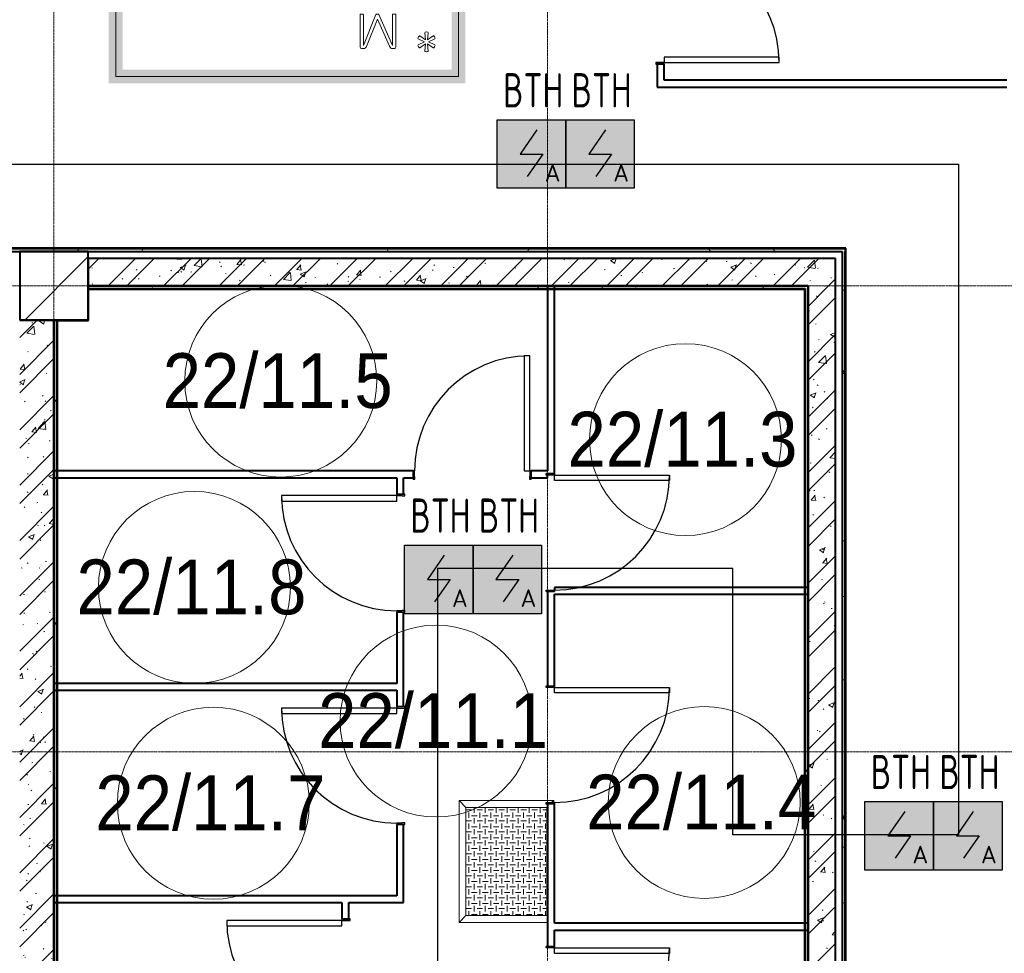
# Model space of a CAD drawing. Header units: millimetres. Extents: x -135639 to 224623, y -383017 to -59102.
# Tile 128 of 256: x 102744 to 109926, y -344386 to -337573. Entities that reach past the tile are written whole.
import ezdxf
from ezdxf.enums import TextEntityAlignment as Align

# ---------------------------------------------------------------- set-up
doc = ezdxf.new("R2010")
doc.units = ezdxf.units.MM
doc.linetypes.add('CONTINOUS', pattern=[0])
doc.linetypes.add('Линия сетки', pattern=[25, 20, -2.5, 0, -2.5])
for name, color, linetype, lineweight in [('A-000-M_MASS', 7, 'Continuous', 18), ('A-010-A_ROOM', 7, 'Continuous', 20), ('A-200-M_WALL', 7, 'Continuous', 18), ('A-200-M_WALL_INT', 7, 'Continuous', 18), ('A-200-M_WALL_PAT', 7, 'Continuous', 40), ('A-314-M_WINDOW', 7, 'Continuous', 18), ('A-325-M_DOOR', 7, 'Continuous', 18), ('A-325-M_DOOR__FRAME', 7, 'Continuous', 30), ('A-325-M_DOOR_PANEL', 7, 'Continuous', 30), ('C-953-M_PARKING', 7, 'Continuous', 18), ('S-280-M_COLUMN', 7, 'Continuous', 18), ('S-280-M_STRUCT_FRAME', 7, 'Continuous', 18), ('Z-030-M_GRID', 7, 'Continuous', 9), ('ПС', 7, 'Continuous', 40), ('СС-011-ПОЖ-СИГНАЛИЗАЦИЯ', 1, 'Continuous', 30)]:
    doc.layers.add(name, color=color, linetype=linetype, lineweight=lineweight)
doc.styles.add('1111', font='isocpeur.ttf')
doc.styles.add('Arial_2', font='arial.ttf', dxfattribs={"width": 0.9, "height": 400})
pattern_1 = [(50, (0, 0), (437.2423, -38.2536), [45.72, -502.92]), (355, (0, 0), (-84.5828, 458.5367), [36.576, -402.336]), (100.451, (36.44, -3.2), (352.662, 420.2802), [38.856, -427.416]), (46.184, (0, 121.9), (650.59, -100.9033), [68.58, -754.38]), (96.636, (54.2, 113.5), (569.766, 593.8263), [58.284, -641.125]), (351.184, (0, 121.9), (569.7716, 593.8214), [54.864, -603.504]), (21, (60.96, 91.44), (363.875, -245.4366), [45.72, -502.92]), (326, (60.96, 91.44), (148.3253, 442.0518), [36.576, -402.336]), (71.451, (91.3, 71), (512.201, 196.6115), [38.856, -427.416]), (37.5, (0, 0), (7.41278, 202.9318), [6.706, -390.754, 6.706, -401.726, -403.86]), (37.5, (0, 0), (7.41278, 202.9318), [-805.891, 6.706, -397.154]), (7.5, (0, 0), (160.36715, 240.43305), [6.706, -226.162, 6.706, -381.61, -153.924]), (7.5, (0, 0), (160.36715, 240.43305), [-621.182, 6.706, -147.218]), (327.5, (-135.94, 0), (325.41783, -13.7491), [6.706, -145.694, 6.706, -468.782, -630.936]), (327.5, (-135.94, 0), (325.41783, -13.7491), [-627.888, 6.706, -624.23]), (317.5, (-196.9, 0), (355.51, 61.0244), [6.706, -191.414, 6.706, -309.067, -448.056]), (317.5, (-196.9, 0), (355.51, 61.0244), [-513.893, 6.706, -441.35])]
pattern_2 = [(45, (0, 0), (-202.05576, 202.05576), []), (45, (134.7, 0), (-202.05576, 202.05576), [])]
pattern_3 = [(0, (0, 0), (812.8, 203.2), [67.056, -542.544, 67.056, -542.544, -3251.2]), (0, (0, 0), (812.8, 203.2), [-1219.2, 67.056, -1152.144, 67.056, -542.544, -1422.4]), (0, (0, 0), (812.8, 203.2), [-3048, 67.056, -339.344, 67.056, -948.944]), (120, (304.8, 101.6), (-582.37636, 602.30545), [67.056, -542.544, 67.056, -542.544, -3251.2]), (120, (304.8, 101.6), (-582.37636, 602.30545), [-1219.2, 67.056, -1152.144, 67.056, -542.544, -1422.4]), (120, (304.8, 101.6), (-582.37636, 602.30545), [-3048, 67.056, -339.344, 67.056, -948.944]), (240, (406.4, 508), (-230.42364, -805.50545), [67.056, -542.544, 67.056, -542.544, -3251.2]), (240, (406.4, 508), (-230.42364, -805.50545), [-1219.2, 67.056, -1152.144, 67.056, -542.544, -1422.4]), (240, (406.4, 508), (-230.42364, -805.50545), [-3048, 67.056, -339.344, 67.056, -948.944])]

# ---------------------------------------------------------------- blocks, each defined once
blk = doc.blocks.new('101_Дверь_Однопольная - _ПЧ_800х2000_Кладовая_Л-4171007-B2_-11_400_')
at = {"layer": 'A-325-M_DOOR', "color": 253, "lineweight": 30, "true_color": 0xaaaaaa}
for p, q in [((-430, 25), (-431, 25)), ((-431, 25), (-431, -35)), ((-430, -35), (-430, 25)), ((431, 25), (430, 25)), ((430, 25), (430, -35)), ((431, -35), (431, 25)), ((-431, -35), (-430, -35)), ((430, -35), (431, -35))]:
    blk.add_line(p, q, dxfattribs=at)
at = {"layer": 'A-325-M_DOOR__FRAME', "color": 253, "true_color": 0xaaaaaa}
for p, q in [((-420, 25), (-430, 25)), ((-430, 25), (-430, -35)), ((-420, -15), (-420, 25)), ((430, 25), (420, 25)), ((420, 25), (420, -15)), ((430, -35), (430, 25)), ((-430, -35), (-419, -35)), ((-419, -15), (-420, -15)), ((-419, -35), (-419, -15)), ((420, -15), (419, -15)), ((419, -15), (419, -35)), ((419, -35), (430, -35))]:
    blk.add_line(p, q, dxfattribs=at)
at = {"layer": 'A-325-M_DOOR_PANEL', "color": 253, "true_color": 0xaaaaaa}
for p, q in [((420, 865), (380, 865)), ((380, 865), (380, 25)), ((420, 25), (420, 865)), ((380, 25), (420, 25))]:
    blk.add_line(p, q, dxfattribs=at)
blk.add_arc((420, 25), 840, 90, 180, dxfattribs=at)
blk = doc.blocks.new('101_Дверь_Однопольная - _ПЧ_800х2000_Кладовая_Пр-4171002-B2_-11_400_')
at = {"layer": 'A-325-M_DOOR', "color": 253, "lineweight": 30, "true_color": 0xaaaaaa}
for p, q in [((-431, 25), (-430, 25)), ((-431, -35), (-431, 25)), ((-430, 25), (-430, -35)), ((430, -35), (430, 25)), ((430, 25), (431, 25)), ((431, 25), (431, -35)), ((-430, -35), (-431, -35)), ((431, -35), (430, -35))]:
    blk.add_line(p, q, dxfattribs=at)
at = {"layer": 'A-325-M_DOOR__FRAME', "color": 253, "true_color": 0xaaaaaa}
for p, q in [((-430, 25), (-420, 25)), ((-430, -35), (-430, 25)), ((-420, 25), (-420, -15)), ((420, 25), (430, 25)), ((420, -15), (420, 25)), ((430, 25), (430, -35)), ((-419, -35), (-430, -35)), ((-420, -15), (-419, -15)), ((-419, -15), (-419, -35)), ((419, -15), (420, -15)), ((419, -35), (419, -15)), ((430, -35), (419, -35))]:
    blk.add_line(p, q, dxfattribs=at)
at = {"layer": 'A-325-M_DOOR_PANEL', "color": 253, "true_color": 0xaaaaaa}
for p, q in [((-420, 865), (-380, 865)), ((-420, 25), (-420, 865)), ((-380, 865), (-380, 25)), ((-380, 25), (-420, 25))]:
    blk.add_line(p, q, dxfattribs=at)
blk.add_arc((-420, 25), 840, 0, 90, dxfattribs=at)
blk = doc.blocks.new('101_Дверь_Однопольная - _ПЧ_800х2000_ПХА_Л-4230459-B2_-11_400_')
at = {"layer": 'A-325-M_DOOR', "color": 253, "lineweight": 30, "true_color": 0xaaaaaa}
for p, q in [((-430, 25), (-431, 25)), ((-431, 25), (-431, -35)), ((-430, -35), (-430, 25)), ((431, 25), (430, 25)), ((430, 25), (430, -35)), ((431, -35), (431, 25)), ((-431, -35), (-430, -35)), ((430, -35), (431, -35))]:
    blk.add_line(p, q, dxfattribs=at)
at = {"layer": 'A-325-M_DOOR__FRAME', "color": 253, "true_color": 0xaaaaaa}
for p, q in [((-420, 25), (-430, 25)), ((-430, 25), (-430, -35)), ((-420, -15), (-420, 25)), ((430, 25), (420, 25)), ((420, 25), (420, -15)), ((430, -35), (430, 25)), ((-430, -35), (-419, -35)), ((-419, -15), (-420, -15)), ((-419, -35), (-419, -15)), ((420, -15), (419, -15)), ((419, -15), (419, -35)), ((419, -35), (430, -35))]:
    blk.add_line(p, q, dxfattribs=at)
at = {"layer": 'A-325-M_DOOR_PANEL', "color": 253, "true_color": 0xaaaaaa}
for p, q in [((420, 865), (380, 865)), ((380, 865), (380, 25)), ((420, 25), (420, 865)), ((380, 25), (420, 25))]:
    blk.add_line(p, q, dxfattribs=at)
blk.add_arc((420, 25), 840, 90, 180, dxfattribs=at)
blk = doc.blocks.new('A_PAR_Parking - M_Зависимые-2663510-B2_-11_400_')
at = {"layer": 'C-953-M_PARKING', "true_color": 0xf7f9fb}
blk.add_hatch(color=7, dxfattribs=at).paths.add_polyline_path([(-1300, 1541.5), (-1300, -2700), (1300, -2700), (1300, 2650), (1200, 2650), (1200, -2600), (-1200, -2600), (-1200, 2650), (-1300, 2650), (-1300, 2234.8)])
at = {"layer": 'A-000-M_MASS', "color": 253, "true_color": 0xaaaaaa}
for p, q in [((-853.2, 716.7), (-993.1, 639.1)), ((-906.1, 687.4), (-993.1, 639.1)), ((853.2, 716.7), (993.1, 639.1)), ((993.1, 639.1), (906.1, 687.4))]:
    blk.add_line(p, q, dxfattribs=at)
for centre, start, end in [((-1010.2, 677.7), 223.41837, 293.93047), ((1010.2, 677.7), 246.06953, 316.58163)]:
    blk.add_arc(centre, 42.2, start, end, dxfattribs=at)
for points, knots in [([(-907.6, 876.4), (-907.6, 976), (-911.2, 1161), (-920, 1362), (-926.1, 1508.1), (-930.5, 1645.4), (-930.2, 1768.6), (-921.6, 1880.2), (-910.5, 1957.2), (-893.9, 2030.5), (-870.8, 2100), (-840.5, 2165.3), (-808.7, 2215.9), (-778.9, 2254), (-754.4, 2281.2), (-727.4, 2307.2), (-698.1, 2331.9), (-667.3, 2354.9), (-635.8, 2376.1), (-604.5, 2395.2), (-574, 2412.1), (-545.3, 2426.4), (-519.1, 2437.8), (-499.9, 2445), (-485.2, 2449.7), (-474.3, 2452.8), (-463.2, 2455.6), (-451.9, 2458.1), (-440.1, 2460.6), (-427.5, 2463), (-414, 2465.5), (-401.8, 2467.8), (-391.4, 2469.7), (-383.1, 2471.3), (-375.8, 2472.6), (-369.6, 2473.7), (-363, 2474.8), (-356.1, 2475.9), (-348.8, 2477.1), (-342.9, 2477.9), (-336.8, 2478.8), (-330.4, 2479.7), (-323.7, 2480.6), (-316.6, 2481.5), (-309.1, 2482.4), (-301.4, 2483.3), (-293.2, 2484.2), (-284.6, 2485.1), (-275.5, 2486), (-262.9, 2487.1), (-249.4, 2488.3), (-234.8, 2489.5), (-223.4, 2490.4), (-211.5, 2491.2), (-198.9, 2492.1), (-185.8, 2492.9), (-167.6, 2494), (-148.2, 2495.1), (-127.4, 2496.1), (-105.9, 2497.2), (-77.2, 2498.4), (-39.8, 2499.8), (-13, 2500.7), (0.9, 2501.1)], [-1, -1, -1, -1, -0.913265, -0.826531, -0.783163, -0.739796, -0.653061, -0.612245, -0.571429, -0.530612, -0.489796, -0.44898, -0.408163, -0.387755, -0.367347, -0.346939, -0.326531, -0.306122, -0.285714, -0.265306, -0.244898, -0.22449, -0.204082, -0.183673, -0.173469, -0.163265, -0.153061, -0.142857, -0.132653, -0.122449, -0.112245, -0.102041, -0.096939, -0.091837, -0.086735, -0.084184, -0.081633, -0.076531, -0.07398, -0.071429, -0.068878, -0.066327, -0.063776, -0.061224, -0.058673, -0.056122, -0.053571, -0.05102, -0.048469, -0.045918, -0.040816, -0.038265, -0.035714, -0.033163, -0.030612, -0.028061, -0.02551, -0.020408, -0.017857, -0.015306, -0.010204, -0.005102, 0, 0, 0, 0]), ([(-459.4, 2446), (-507.5, 2397.9), (-600.9, 2146.6), (-695.8, 1683.9), (-743.6, 1354.1), (-774.1, 1106.3), (-734.1, 996.4), (-659.8, 552.2), (-618, 522.3), (-447.3, 564.9), (-233.6, 590.3), (-1.9, 601.6)], [0, 0, 0, 0, 0.884172, 2.058368, 3.212407, 3.977765, 4.871213, 5.547774, 6.288901, 6.772879, 7.454401, 7.454401, 7.454401, 7.454401]), ([(0.9, 2501.1), (21.7, 2500.5), (51.4, 2499.4), (87.7, 2498), (113.2, 2496.8), (137.2, 2495.6), (159.8, 2494.4), (180.9, 2493.2), (200.8, 2491.9), (219.4, 2490.6), (236.6, 2489.3), (252.9, 2488), (267.9, 2486.6), (281.9, 2485.3), (295, 2483.9), (307, 2482.6), (319.6, 2481.1), (329.9, 2479.7), (338.4, 2478.5), (344.6, 2477.7), (350.4, 2476.8), (355.9, 2475.9), (361.2, 2475.1), (366.3, 2474.2), (371.2, 2473.4), (377.4, 2472.3), (384.7, 2471), (393, 2469.4), (403.4, 2467.5), (415.6, 2465.2), (433.6, 2461.8), (453.8, 2457.8), (475.9, 2452.6), (497.6, 2446), (520.6, 2437.4), (555.5, 2422.1), (605.5, 2395.9), (669.1, 2355.3), (729.9, 2307.4), (772.8, 2262.9), (802.5, 2224.9), (822.6, 2195.1), (840.7, 2164.2), (856.7, 2132.1), (870.9, 2098.9), (887.5, 2053.3), (903.9, 1993.8), (915.3, 1931.2), (921.9, 1879.2), (925.6, 1839.1), (928.2, 1798), (929.8, 1755.7), (930.5, 1719.5), (930.6, 1689.9), (930.5, 1667.4), (930.3, 1644.6), (929.9, 1621.4), (929.4, 1597.9), (928.5, 1566.1), (927.2, 1525.5), (924.6, 1458.6), (919.2, 1336.4), (911, 1144.9), (907.6, 970.1), (907.6, 876.4)], [-1, -1, -1, -1, -0.992347, -0.98852, -0.984694, -0.980867, -0.977041, -0.973214, -0.969388, -0.965561, -0.961735, -0.957908, -0.954082, -0.950255, -0.946429, -0.942602, -0.938776, -0.933673, -0.931122, -0.928571, -0.92602, -0.923469, -0.920918, -0.918367, -0.915816, -0.913265, -0.908163, -0.903061, -0.897959, -0.887755, -0.877551, -0.857143, -0.836735, -0.816327, -0.795918, -0.77551, -0.734694, -0.693878, -0.653061, -0.612245, -0.591837, -0.571429, -0.55102, -0.530612, -0.510204, -0.489796, -0.44898, -0.408163, -0.387755, -0.367347, -0.346939, -0.326531, -0.306122, -0.295918, -0.285714, -0.27551, -0.265306, -0.255102, -0.244898, -0.22449, -0.204082, -0.163265, -0.081633, 0, 0, 0, 0]), ([(459.4, 2446), (507.5, 2397.9), (600.9, 2146.6), (695.8, 1683.9), (743.6, 1354.1), (774.1, 1106.3), (734.1, 996.4), (659.8, 552.2), (618, 522.3), (447.3, 564.9), (233.6, 590.3), (1.9, 601.6)], [0, 0, 0, 0, 0.884172, 2.058368, 3.212407, 3.977765, 4.871213, 5.547774, 6.288901, 6.772879, 7.454401, 7.454401, 7.454401, 7.454401]), ([(-479.6, 2441.4), (-586, 2391.8), (-718.7, 2282.7), (-847.3, 2127.6), (-828.4, 2057)], [0, 0, 0, 0, 0.53668, 1.024735, 1.024735, 1.024735, 1.024735]), ([(-828.4, 2057), (-802.6, 2015.7), (-728.3, 2173.2), (-566.1, 2339.3), (-504.9, 2380.6)], [0, 0, 0, 0, 0.497572, 1.022643, 1.022643, 1.022643, 1.022643]), ([(479.6, 2441.4), (586, 2391.8), (718.7, 2282.7), (847.3, 2127.6), (828.4, 2057)], [0, 0, 0, 0, 0.53668, 1.024735, 1.024735, 1.024735, 1.024735]), ([(828.4, 2057), (802.6, 2015.7), (728.3, 2173.2), (566.1, 2339.3), (504.9, 2380.6)], [0, 0, 0, 0, 0.497572, 1.022643, 1.022643, 1.022643, 1.022643]), ([(-908.3, 1105.9), (-792, 1130), (-753.2, 859.4), (-662.6, 332.1), (-655.4, -196.5), (-660.5, -684.2), (-662.6, -1068.4), (-763.9, -1442.7), (-816.5, -1156.9), (-841.5, -605.2), (-856.7, -17.5), (-856.5, 453.9), (-853.2, 716.7)], [0, 0, 0, 0, 1.013953, 2.476159, 4.172855, 5.704608, 7.082231, 8.244161, 9.589947, 11.154659, 12.917121, 14.362976, 14.362976, 14.362976, 14.362976]), ([(908.3, 1105.9), (792, 1130), (753.2, 859.4), (662.6, 332.1), (655.4, -196.5), (660.5, -684.2), (662.6, -1068.4), (763.9, -1442.7), (816.5, -1156.9), (841.5, -605.2), (856.7, -17.5), (856.5, 453.9), (853.2, 716.7)], [0, 0, 0, 0, 1.013953, 2.476159, 4.172855, 5.704608, 7.082231, 8.244161, 9.589947, 11.154659, 12.917121, 14.362976, 14.362976, 14.362976, 14.362976]), ([(-1040.9, 648.7), (-1044.3, 651.7), (-1048.7, 656.6), (-1052.9, 663.7), (-1055.3, 669.5), (-1057.1, 675.4), (-1058, 681.7), (-1058.4, 688.2), (-1057.8, 701.7), (-1052.2, 723.5), (-1035.9, 755.8), (-1011.1, 789.9), (-984.6, 818.2), (-961.5, 838.8), (-943.7, 853.1), (-925.6, 865.8), (-913.6, 873), (-907.6, 876.4)], [-1, -1, -1, -1, -0.941667, -0.9125, -0.883333, -0.854167, -0.825, -0.795833, -0.766667, -0.65, -0.533333, -0.4, -0.266667, -0.2, -0.133333, -0.066667, 0, 0, 0, 0]), ([(907.6, 876.4), (912.9, 873.5), (923.4, 867.2), (944.5, 852.7), (970.5, 831.6), (999.5, 802.9), (1025.9, 770.7), (1043.2, 742.4), (1052.9, 719.4), (1057.4, 702.8), (1058.6, 689.7), (1057.9, 679.9), (1056.4, 672.8), (1054.1, 666.1), (1049.7, 657.8), (1044.8, 652.2), (1040.9, 648.7)], [-1, -1, -1, -1, -0.941667, -0.883333, -0.766667, -0.65, -0.533333, -0.4, -0.333333, -0.266667, -0.2, -0.166667, -0.133333, -0.1, -0.066667, 0, 0, 0, 0]), ([(0, -2003.8), (-45, -2003.7), (-131.8, -2001.4), (-251.9, -1990.7), (-361.8, -1973.6), (-461.5, -1950.2), (-550.8, -1921), (-629.5, -1886.4), (-686.2, -1853.3), (-726.1, -1824.5), (-753.4, -1801.8), (-773.8, -1781.9), (-788.8, -1765.5), (-799.4, -1753.1), (-809.5, -1740.4), (-818.9, -1727.5), (-827.7, -1714.4), (-836.1, -1701.2), (-843.9, -1687.9), (-851.2, -1674.4), (-857.9, -1660.8), (-864.3, -1647.2), (-870.2, -1633.6), (-875.7, -1619.8), (-880.7, -1606), (-885.4, -1592.2), (-889.8, -1578.4), (-893.7, -1564.6), (-897.4, -1550.8), (-900.7, -1537.2), (-903.9, -1523.6), (-906.6, -1510.1), (-909.2, -1496.6), (-911.6, -1483.4), (-913.8, -1470.2), (-915.7, -1457.2), (-917.5, -1444.4), (-919.2, -1431.8), (-920.9, -1419.4), (-922.8, -1403.2), (-925.1, -1383.5), (-927.6, -1360.8), (-929.8, -1338.8), (-931.7, -1317.6), (-934, -1290), (-936.3, -1256.7), (-938.2, -1217.6), (-939.4, -1178.6), (-940, -1138.8), (-940, -1097.3), (-939.4, -1038.8), (-937.7, -958.2), (-934.4, -846), (-930.5, -714.1), (-926.5, -558.6), (-922.7, -375.9), (-918.9, -163.4), (-914.9, 81.7), (-911.4, 315.4), (-908.5, 521.3), (-906.9, 630.9), (-906.1, 687.4)], [-1, -1, -1, -1, -0.97619, -0.952381, -0.928571, -0.904762, -0.880952, -0.857143, -0.833333, -0.821429, -0.809524, -0.797619, -0.791667, -0.785714, -0.779762, -0.77381, -0.767857, -0.761905, -0.755952, -0.75, -0.744048, -0.738095, -0.732143, -0.72619, -0.720238, -0.714286, -0.708333, -0.702381, -0.696429, -0.690476, -0.684524, -0.678571, -0.672619, -0.666667, -0.660714, -0.654762, -0.64881, -0.642857, -0.636905, -0.630952, -0.619048, -0.607143, -0.595238, -0.583333, -0.571429, -0.547619, -0.52381, -0.5, -0.47619, -0.452381, -0.428571, -0.380952, -0.333333, -0.285714, -0.238095, -0.190476, -0.142857, -0.095238, -0.047619, -0.02381, 0, 0, 0, 0]), ([(906.1, 687.4), (906.9, 630.9), (908.5, 521.3), (910.7, 366.9), (912.8, 221.9), (915.6, 40.8), (918.9, -163.4), (922.7, -375.9), (926.5, -558.6), (929.8, -688.2), (932.5, -780), (934.3, -843.5), (936, -902.1), (937.5, -956.3), (938.7, -1006.6), (939.6, -1053.4), (940, -1097.3), (940, -1138.8), (939.4, -1178.6), (938.2, -1217.6), (936.3, -1256.7), (934, -1290), (931.7, -1317.6), (929.8, -1338.8), (927.6, -1360.8), (925.1, -1383.5), (922.8, -1403.2), (920.9, -1419.4), (919.2, -1431.8), (917.5, -1444.4), (915.7, -1457.2), (913.8, -1470.2), (911.6, -1483.4), (909.2, -1496.6), (906.6, -1510.1), (903.9, -1523.6), (900.7, -1537.2), (897.4, -1550.8), (893.7, -1564.6), (889.8, -1578.4), (885.4, -1592.2), (880.7, -1606), (875.7, -1619.8), (870.2, -1633.6), (864.3, -1647.2), (857.9, -1660.8), (851.2, -1674.4), (843.9, -1687.9), (836.1, -1701.2), (827.7, -1714.4), (818.9, -1727.5), (809.5, -1740.4), (799.4, -1753.1), (788.8, -1765.5), (773.8, -1781.9), (753.4, -1801.8), (726.1, -1824.5), (686.2, -1853.3), (606.8, -1899.6), (494.8, -1942.4), (361.8, -1973.6), (251.9, -1990.7), (131.8, -2001.4), (45, -2003.7), (0, -2003.8)], [-1, -1, -1, -1, -0.97619, -0.952381, -0.928571, -0.904762, -0.857143, -0.809524, -0.761905, -0.714286, -0.690476, -0.666667, -0.642857, -0.619048, -0.595238, -0.571429, -0.547619, -0.52381, -0.5, -0.47619, -0.452381, -0.428571, -0.416667, -0.404762, -0.392857, -0.380952, -0.369048, -0.363095, -0.357143, -0.35119, -0.345238, -0.339286, -0.333333, -0.327381, -0.321429, -0.315476, -0.309524, -0.303571, -0.297619, -0.291667, -0.285714, -0.279762, -0.27381, -0.267857, -0.261905, -0.255952, -0.25, -0.244048, -0.238095, -0.232143, -0.22619, -0.220238, -0.214286, -0.208333, -0.202381, -0.190476, -0.178571, -0.166667, -0.142857, -0.095238, -0.071429, -0.047619, -0.02381, 0, 0, 0, 0]), ([(-643, -1534.6), (-731.6, -1765.4), (-468.2, -1854.8), (-203.3, -1891), (-1.9, -1901.6)], [0, 0, 0, 0, 0.867049, 1.684227, 1.684227, 1.684227, 1.684227]), ([(-643, -1534.6), (-569.6, -1622.1), (-348.5, -1664.3), (-124, -1672.4), (-1.9, -1676.2)], [0, 0, 0, 0, 0.616728, 1.242165, 1.242165, 1.242165, 1.242165]), ([(643, -1534.6), (731.6, -1765.4), (468.2, -1854.8), (203.3, -1891), (1.9, -1901.6)], [0, 0, 0, 0, 0.867049, 1.684227, 1.684227, 1.684227, 1.684227]), ([(643, -1534.6), (569.6, -1622.1), (348.5, -1664.3), (124, -1672.4), (1.9, -1676.2)], [0, 0, 0, 0, 0.616728, 1.242165, 1.242165, 1.242165, 1.242165])]:
    blk.add_open_spline(points, degree=3, knots=knots, dxfattribs=at)
for points, degree in [([(-376.2, 2469.9), (-425, 2411.7), (-256.6, 2425), (-1.9, 2431.6)], 3), ([(376.2, 2469.9), (425, 2411.7), (256.6, 2425), (1.9, 2431.6)], 3), ([(-1.9, 1329.8), (-478.1, 1299.2), (-761.9, 1135.3)], 2), ([(1.9, 1329.8), (478.1, 1299.2), (761.9, 1135.3)], 2), ([(-599.3, 190.1), (-592, 24.4), (-575.2, -588.2), (-560, -1389.4)], 3), ([(599.3, 190.1), (592, 24.4), (575.2, -588.2), (560, -1389.4)], 3)]:
    blk.add_open_spline(points, degree=degree, dxfattribs=at)
at = {"layer": 'C-953-M_PARKING', "color": 253, "true_color": 0xaaaaaa}
for p, q in [((-1250, -2650), (-1250, 2650)), ((1250, 2650), (1250, -2650)), ((533.1, -2197.9), (532.6, -2200.1)), ((532.6, -2200.1), (532.6, -2433.8)), ((535, -2196.4), (533.1, -2197.9)), ((533.1, -2197.9), (535, -2196.4)), ((538.7, -2195.4), (535, -2196.4)), ((535, -2196.4), (538.7, -2195.4)), ((544.3, -2195), (538.7, -2195.4)), ((550.3, -2195.4), (544.3, -2195)), ((554.1, -2196.4), (550.3, -2195.4)), ((550.3, -2195.4), (554.1, -2196.4)), ((556.1, -2197.9), (554.1, -2196.4)), ((554.1, -2196.4), (556.1, -2197.9)), ((557, -2200.1), (556.1, -2197.9)), ((648.5, -2198.7), (557, -2425.3)), ((557, -2425.3), (557, -2200.1)), ((649.5, -2197.3), (648.5, -2198.7)), ((648.5, -2198.7), (649.5, -2197.3)), ((651.5, -2196.1), (649.5, -2197.3)), ((649.5, -2197.3), (651.5, -2196.1)), ((654.7, -2195.3), (651.5, -2196.1)), ((651.5, -2196.1), (654.7, -2195.3)), ((659.4, -2195), (654.7, -2195.3)), ((654.7, -2195.3), (659.4, -2195)), ((663.7, -2195.3), (659.4, -2195)), ((659.4, -2195), (663.7, -2195.3)), ((666.9, -2196.1), (663.7, -2195.3)), ((663.7, -2195.3), (666.9, -2196.1)), ((669, -2197.3), (666.9, -2196.1)), ((666.9, -2196.1), (669, -2197.3)), ((670.1, -2198.7), (669, -2197.3)), ((669, -2197.3), (670.1, -2198.7)), ((769.1, -2425.3), (670.1, -2198.7)), ((769.7, -2197.9), (769.1, -2200.1)), ((769.1, -2200.1), (769.1, -2425.3)), ((771.6, -2196.4), (769.7, -2197.9)), ((769.7, -2197.9), (771.6, -2196.4)), ((775.4, -2195.4), (771.6, -2196.4)), ((771.6, -2196.4), (775.4, -2195.4)), ((780.9, -2195), (775.4, -2195.4)), ((786.8, -2195.4), (780.9, -2195)), ((790.5, -2196.4), (786.8, -2195.4)), ((786.8, -2195.4), (790.5, -2196.4)), ((792.6, -2197.9), (790.5, -2196.4)), ((790.5, -2196.4), (792.6, -2197.9)), ((793.2, -2200.1), (792.6, -2197.9)), ((792.6, -2197.9), (793.2, -2200.1)), ((793.2, -2433.8), (793.2, -2200.1)), ((579.9, -2430.3), (660.5, -2231.9)), ((660.5, -2231.9), (747.6, -2429.5)), ((958.9, -2361.5), (955.1, -2370.8)), ((964.9, -2353.3), (958.9, -2361.5)), ((968.9, -2353.3), (964.9, -2353.3)), ((1009.9, -2383.6), (968.9, -2353.3)), ((1007.6, -2326.6), (1005.5, -2330.5)), ((1005.5, -2330.5), (1009.9, -2383.6)), ((1017.6, -2325.3), (1007.6, -2326.6)), ((1027.5, -2326.6), (1017.6, -2325.3)), ((1025.1, -2383.6), (1029.6, -2330.5)), ((1066.2, -2353.3), (1025.1, -2383.6)), ((1029.6, -2330.5), (1027.5, -2326.6)), ((1070.1, -2353.3), (1066.2, -2353.3)), ((1076, -2361.5), (1070.1, -2353.3)), ((1079.9, -2370.8), (1076, -2361.5)), ((532.6, -2433.8), (536.3, -2443.3)), ((571.6, -2441.8), (576.3, -2436.9)), ((576.3, -2436.9), (579.9, -2430.3)), ((747.6, -2429.5), (751.9, -2437.3)), ((751.9, -2437.3), (756.5, -2442.4)), ((789.4, -2443.3), (792.1, -2439.5)), ((792.1, -2439.5), (789.4, -2443.3)), ((792.1, -2439.5), (793.2, -2433.8)), ((955.1, -2370.8), (957.2, -2374.8)), ((957.2, -2420.4), (955.1, -2424.4)), ((955.1, -2424.4), (958.9, -2433.8)), ((957.2, -2374.8), (1002.4, -2397.7)), ((1002.4, -2397.7), (957.2, -2420.4)), ((958.9, -2433.8), (964.9, -2442)), ((968.9, -2442), (1009.9, -2411.7)), ((1009.9, -2411.7), (1005.5, -2464.8)), ((1029.6, -2464.8), (1025.1, -2411.7)), ((1025.1, -2411.7), (1066.2, -2442)), ((1032.7, -2397.7), (1077.9, -2374.8)), ((1077.9, -2420.4), (1032.7, -2397.7)), ((1070.1, -2442), (1076, -2433.8)), ((1076, -2433.8), (1079.9, -2424.4)), ((1077.9, -2374.8), (1079.9, -2370.8)), ((1079.9, -2424.4), (1077.9, -2420.4)), ((536.3, -2443.3), (543.6, -2445.9)), ((543.6, -2445.9), (556.4, -2445.9)), ((556.4, -2445.9), (565, -2444.9)), ((565, -2444.9), (571.6, -2441.8)), ((756.5, -2442.4), (761.8, -2445.1)), ((761.8, -2445.1), (768, -2445.9)), ((768, -2445.9), (782.2, -2445.9)), ((782.2, -2445.9), (785.9, -2445.3)), ((785.9, -2445.3), (782.2, -2445.9)), ((785.9, -2445.3), (789.4, -2443.3)), ((789.4, -2443.3), (785.9, -2445.3)), ((964.9, -2442), (968.9, -2442)), ((1005.5, -2464.8), (1007.6, -2468.8)), ((1007.6, -2468.8), (1017.6, -2470)), ((1017.6, -2470), (1027.5, -2468.8)), ((1027.5, -2468.8), (1029.6, -2464.8)), ((1066.2, -2442), (1070.1, -2442)), ((1250, -2650), (-1250, -2650))]:
    blk.add_line(p, q, dxfattribs=at)
blk = doc.blocks.new('105_Приямок_C крышкой - 600х800-V80-B2_-11_400_')
at = {"layer": 'S-280-M_STRUCT_FRAME', "lineweight": 9, "true_color": 0xd2d2d2}
h = blk.add_hatch(dxfattribs=at)
h.set_pattern_fill('FP_3', color=254, style=0, pattern_type=2)
h.set_pattern_definition([(180, (-42.23, -380), (5e-14, 400), [40, -360]), (180, (-122.23, -380), (5e-14, 400), [40, -360]), (180, (-202.23, -380), (5e-14, 400), [40, -360]), (180, (-282.23, -380), (5e-14, 400), [40, -360]), (180, (-362.23, -380), (5e-14, 400), [37.77, -362.23]), (270, (-100, -360), (400, 2e-14), [40, -360]), (270, (-180, -360), (400, 2e-14), [40, -360]), (270, (-260, -360), (400, 2e-14), [40, -360]), (270, (-340, -360), (400, 2e-14), [40, -360]), (270, (-20, -360), (400, 2e-14), [40, -360]), (180, (0, -340), (5e-14, 400), [40, -360]), (180, (-80, -340), (5e-14, 400), [40, -360]), (180, (-160, -340), (5e-14, 400), [40, -360]), (180, (-240, -340), (5e-14, 400), [40, -360]), (180, (-320, -340), (5e-14, 400), [40, -360]), (270, (-57.77, -320), (400, 2e-14), [40, -360]), (270, (-137.77, -320), (400, 2e-14), [40, -360]), (270, (-217.77, -320), (400, 2e-14), [40, -360]), (270, (-297.77, -320), (400, 2e-14), [40, -360]), (270, (-377.77, -320), (400, 2e-14), [40, -360]), (180, (-42.23, -300), (5e-14, 400), [40, -360]), (180, (-122.23, -300), (5e-14, 400), [40, -360]), (180, (-202.23, -300), (5e-14, 400), [40, -360]), (180, (-282.23, -300), (5e-14, 400), [40, -360]), (180, (-362.23, -300), (5e-14, 400), [37.77, -362.23]), (270, (-100, -280), (400, 2e-14), [40, -360]), (270, (-180, -280), (400, 2e-14), [40, -360]), (270, (-260, -280), (400, 2e-14), [40, -360]), (270, (-340, -280), (400, 2e-14), [40, -360]), (270, (-20, -280), (400, 2e-14), [40, -360]), (180, (0, -260), (5e-14, 400), [40, -360]), (180, (-80, -260), (5e-14, 400), [40, -360]), (180, (-160, -260), (5e-14, 400), [40, -360]), (180, (-240, -260), (5e-14, 400), [40, -360]), (180, (-320, -260), (5e-14, 400), [40, -360]), (270, (-57.77, -240), (400, 2e-14), [40, -360]), (270, (-137.77, -240), (400, 2e-14), [40, -360]), (270, (-217.77, -240), (400, 2e-14), [40, -360]), (270, (-297.77, -240), (400, 2e-14), [40, -360]), (270, (-377.77, -240), (400, 2e-14), [40, -360]), (180, (-42.23, -220), (5e-14, 400), [40, -360]), (180, (-122.23, -220), (5e-14, 400), [40, -360]), (180, (-202.23, -220), (5e-14, 400), [40, -360]), (180, (-282.23, -220), (5e-14, 400), [40, -360]), (180, (-362.23, -220), (5e-14, 400), [37.77, -362.23]), (270, (-100, -200), (400, 2e-14), [40, -360]), (270, (-180, -200), (400, 2e-14), [40, -360]), (270, (-260, -200), (400, 2e-14), [40, -360]), (270, (-340, -200), (400, 2e-14), [40, -360]), (270, (-20, -200), (400, 2e-14), [40, -360]), (180, (0, -180), (5e-14, 400), [40, -360]), (180, (-80, -180), (5e-14, 400), [40, -360]), (180, (-160, -180), (5e-14, 400), [40, -360]), (180, (-240, -180), (5e-14, 400), [40, -360]), (180, (-320, -180), (5e-14, 400), [40, -360]), (270, (-57.77, -160), (400, 2e-14), [40, -360]), (270, (-137.77, -160), (400, 2e-14), [40, -360]), (270, (-217.77, -160), (400, 2e-14), [40, -360]), (270, (-297.77, -160), (400, 2e-14), [40, -360]), (270, (-377.77, -160), (400, 2e-14), [40, -360]), (180, (-42.23, -140), (5e-14, 400), [40, -360]), (180, (-122.23, -140), (5e-14, 400), [40, -360]), (180, (-202.23, -140), (5e-14, 400), [40, -360]), (180, (-282.23, -140), (5e-14, 400), [40, -360]), (180, (-362.23, -140), (5e-14, 400), [37.77, -362.23]), (270, (-100, -120), (400, 2e-14), [40, -360]), (270, (-180, -120), (400, 2e-14), [40, -360]), (270, (-260, -120), (400, 2e-14), [40, -360]), (270, (-340, -120), (400, 2e-14), [40, -360]), (270, (-20, -120), (400, 2e-14), [40, -360]), (180, (0, -100), (5e-14, 400), [40, -360]), (180, (-80, -100), (5e-14, 400), [40, -360]), (180, (-160, -100), (5e-14, 400), [40, -360]), (180, (-240, -100), (5e-14, 400), [40, -360]), (180, (-320, -100), (5e-14, 400), [40, -360]), (270, (-57.77, -80), (400, 2e-14), [40, -360]), (270, (-137.77, -80), (400, 2e-14), [40, -360]), (270, (-217.77, -80), (400, 2e-14), [40, -360]), (270, (-297.77, -80), (400, 2e-14), [40, -360]), (270, (-377.77, -80), (400, 2e-14), [40, -360]), (180, (-42.23, -60), (5e-14, 400), [40, -360]), (180, (-122.23, -60), (5e-14, 400), [40, -360]), (180, (-202.23, -60), (5e-14, 400), [40, -360]), (180, (-282.23, -60), (5e-14, 400), [40, -360]), (180, (-362.23, -60), (5e-14, 400), [37.77, -362.23]), (270, (-100, -40), (400, 2e-14), [40, -360]), (270, (-180, -40), (400, 2e-14), [40, -360]), (270, (-260, -40), (400, 2e-14), [40, -360]), (270, (-340, -40), (400, 2e-14), [40, -360]), (270, (-20, -40), (400, 2e-14), [40, -360]), (180, (0, -20), (5e-14, 400), [40, -360]), (180, (-80, -20), (5e-14, 400), [40, -360]), (180, (-160, -20), (5e-14, 400), [40, -360]), (180, (-240, -20), (5e-14, 400), [40, -360]), (180, (-320, -20), (5e-14, 400), [40, -360]), (270, (-57.77, 0), (400, 2e-14), [40, -360]), (270, (-137.77, 0), (400, 2e-14), [40, -360]), (270, (-217.77, 0), (400, 2e-14), [40, -360]), (270, (-297.77, 0), (400, 2e-14), [40, -360]), (270, (-377.77, 0), (400, 2e-14), [40, -360])])
h.paths.add_polyline_path([(395, -295), (395, 295), (-395, 295), (-395, -295)])
at = {"layer": 'A-314-M_WINDOW', "color": 253, "true_color": 0xaaaaaa}
for p, q in [((-445, -345), (-445, 345)), ((-445, 345), (-430, 345)), ((395, 295), (-395, 295)), ((-395, 295), (-395, -295)), ((395, 295), (395, -295)), ((445, 300), (445, -345)), ((445, -345), (-445, -345)), ((-395, -295), (395, -295))]:
    blk.add_line(p, q, dxfattribs=at)
at = {"layer": 'S-280-M_STRUCT_FRAME', "color": 253, "true_color": 0xaaaaaa}
for p, q in [((-430, 330), (-445, 345)), ((-395, 295), (-400, 300)), ((395, 295), (400, 300)), ((-395, -295), (-445, -345)), ((395, -295), (445, -345))]:
    blk.add_line(p, q, dxfattribs=at)
at = {"layer": 'S-280-M_STRUCT_FRAME', "color": 253, "lineweight": 9, "true_color": 0xaaaaaa}
for p, q in [((395, 295), (-395, 295)), ((-395, 295), (-395, -295)), ((395, -295), (395, 295)), ((-395, -295), (395, -295))]:
    blk.add_line(p, q, dxfattribs=at)
blk = doc.blocks.new('135_SLK_GD_AR_rvt-1-B2_-11_400_')
at = {"layer": 'A-200-M_WALL_PAT', "lineweight": 9, "true_color": 0xaaaaaa}
h = blk.add_hatch(dxfattribs=at)
h.set_pattern_fill('FP_4', color=253, style=0, pattern_type=2)
h.set_pattern_definition(pattern_3)
h.paths.add_polyline_path([(117300, 22450), (117320, 22450), (117320, 22470), (107430, 22470), (107430, 22450), (115803.7, 22450)])
h = blk.add_hatch(dxfattribs=at)
h.set_pattern_fill('FP_4', color=253, style=0, pattern_type=2)
h.set_pattern_definition(pattern_3)
h.paths.add_polyline_path([(117320, 15600), (117320, 22450), (117300, 22450), (117300, 15600)])
h = blk.add_hatch(dxfattribs=at)
h.set_pattern_fill('FP_1', color=253, style=0, pattern_type=2)
h.set_pattern_definition(pattern_1)
h.paths.add_polyline_path([(117250, 22200), (117250, 22400), (111800, 22400), (111802, 22200), (117050, 22200)])
h = blk.add_hatch(dxfattribs=at)
h.set_pattern_fill('FP_2', color=253, style=0, pattern_type=2)
h.set_pattern_definition(pattern_2)
h.paths.add_polyline_path([(117250, 22200), (117250, 22400), (111800, 22400), (111802, 22200), (117050, 22200)])
h = blk.add_hatch(dxfattribs=at)
h.set_pattern_fill('FP_4', color=253, style=0, pattern_type=2)
h.set_pattern_definition(pattern_3)
h.paths.add_polyline_path([(117025, 22180), (117030, 22180), (117030, 22200), (111800, 22200), (111802, 22180), (115803.7, 22180)])
h = blk.add_hatch(dxfattribs=at)
h.set_pattern_fill('FP_4', color=253, style=0, pattern_type=2)
h.set_pattern_definition(pattern_3)
h.paths.add_polyline_path([(117030, 15600), (117050, 15600), (117050, 22200), (117030, 22200), (117030, 18907.5)])
h = blk.add_hatch(dxfattribs=at)
h.set_pattern_fill('FP_1', color=253, style=0, pattern_type=2)
h.set_pattern_definition(pattern_1)
h.paths.add_polyline_path([(117250, 15600), (117250, 22200), (117050, 22200), (117050, 15600)])
h = blk.add_hatch(dxfattribs=at)
h.set_pattern_fill('FP_2', color=253, style=0, pattern_type=2)
h.set_pattern_definition(pattern_2)
h.paths.add_polyline_path([(117250, 15600), (117250, 22200), (117050, 22200), (117050, 15600)])
h = blk.add_hatch(dxfattribs=at)
h.set_pattern_fill('FP_1', color=253, style=0, pattern_type=2)
h.set_pattern_definition(pattern_1)
h.paths.add_polyline_path([(111300, 16100), (111550, 16100), (111550, 21950), (111300, 21950), (111300, 18907.5)])
h = blk.add_hatch(dxfattribs=at)
h.set_pattern_fill('FP_2', color=253, style=0, pattern_type=2)
h.set_pattern_definition(pattern_2)
h.paths.add_polyline_path([(111300, 16100), (111550, 16100), (111550, 21950), (111300, 21950), (111300, 18907.5)])
h = blk.add_hatch(dxfattribs=at)
h.set_pattern_fill('FP_4', color=253, style=0, pattern_type=2)
h.set_pattern_definition(pattern_3)
h.paths.add_polyline_path([(111570, 16100), (111570, 21950), (111550, 21948), (111550, 16100)])
at = {"layer": 'A-200-M_WALL', "color": 253, "lineweight": 40, "true_color": 0xaaaaaa}
for p, q in [((117320, 22470), (107435, 22470)), ((117320, 22470), (117320, 22450)), ((117320, 15600), (117320, 22450)), ((111802, 22200), (117025, 22200)), ((117025, 22200), (111802, 22200)), ((117030, 22200), (117025, 22200)), ((117050, 22200), (117050, 15600)), ((117050, 15600), (117050, 22200)), ((111800, 22180), (111802, 22180)), ((111802, 22180), (117025, 22180)), ((117025, 22180), (117030, 22180)), ((117030, 22180), (117030, 15600)), ((111550, 20850), (111550, 21948)), ((111550, 21948), (111550, 16100)), ((111570, 21948), (111570, 21950)), ((111570, 16100), (111570, 21948)), ((111550, 20800), (111550, 20850)), ((111550, 20850), (111550, 20800)), ((111550, 19300), (111550, 20800)), ((111550, 19250), (111550, 19300)), ((111550, 19300), (111550, 19250)), ((111550, 17750), (111550, 19250)), ((111550, 17700), (111550, 17750)), ((111550, 17750), (111550, 17700)), ((111550, 16100), (111550, 17700))]:
    blk.add_line(p, q, dxfattribs=at)
at = {"layer": 'A-200-M_WALL_INT', "color": 253, "lineweight": 40, "true_color": 0xaaaaaa}
for p, q in [((115950, 23819), (115950, 23650)), ((116000, 23700), (116000, 23819)), ((118500, 23700), (116000, 23700)), ((115950, 23650), (116000, 23650)), ((116000, 23650), (118500, 23650)), ((117325, 22475), (107435, 22475)), ((107435, 22450), (117300, 22450)), ((117300, 22450), (117300, 15600)), ((117325, 22470), (117325, 22475)), ((117325, 22450), (117325, 22470)), ((117325, 15600), (117325, 22450)), ((117250, 22400), (111800, 22400)), ((111800, 22400), (111800, 22200)), ((117250, 22200), (117250, 22400)), ((111800, 22200), (111802, 22200)), ((111800, 22200), (111800, 22180)), ((111802, 22200), (111800, 22200)), ((115200, 22200), (115150, 22200)), ((115150, 22200), (115150, 20850)), ((115200, 20831), (115200, 22200)), ((117025, 22200), (117050, 22200)), ((117050, 22200), (117030, 22200)), ((117250, 15600), (117250, 22200)), ((111800, 22180), (111800, 21950)), ((111802, 21948), (111802, 22175)), ((111802, 22175), (117025, 22175)), ((117025, 22175), (117025, 15600)), ((111550, 21950), (111300, 21950)), ((111550, 21948), (111550, 21950)), ((111570, 21950), (111550, 21950)), ((111550, 21950), (111550, 21948)), ((111800, 21950), (111570, 21950)), ((111575, 21948), (111800, 21948)), ((111575, 16102), (111575, 21948)), ((111800, 21948), (111802, 21948)), ((114169, 20850), (111550, 20850)), ((115150, 20850), (115031, 20850)), ((111550, 20800), (114050, 20800)), ((114050, 20800), (114050, 20681)), ((114100, 20681), (114100, 20800)), ((114100, 20800), (114169, 20800)), ((115031, 20800), (115150, 20800)), ((115150, 20800), (115150, 20819.5)), ((115150, 19969), (115150, 19281)), ((117050, 20000), (115200, 20000)), ((115200, 20000), (115200, 19980)), ((117050, 19950), (117050, 20000)), ((115200, 19950), (117050, 19950)), ((115200, 19281), (115200, 19950)), ((114050, 19819), (114050, 19300)), ((114100, 19131), (114100, 19819)), ((114050, 19300), (111550, 19300)), ((111550, 19250), (114050, 19250)), ((114050, 19250), (114050, 19131)), ((115150, 18419), (115150, 17381)), ((115200, 17550), (115200, 18419)), ((114050, 18269), (114050, 17750)), ((114100, 17700), (114100, 18269)), ((114050, 17750), (111550, 17750)), ((111550, 17700), (113650, 17700)), ((113650, 17700), (113650, 17581)), ((113700, 17581), (113700, 17700)), ((113700, 17700), (114050, 17700)), ((114050, 17700), (114100, 17700)), ((117050, 17550), (115200, 17550)), ((117050, 17500), (117050, 17550)), ((115200, 17500), (117050, 17500)), ((115200, 17381), (115200, 17500))]:
    blk.add_line(p, q, dxfattribs=at)
at = {"layer": 'A-314-M_WINDOW', "color": 253, "lineweight": 18, "true_color": 0xaaaaaa, "rotation": 270.0000000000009}
blk.add_blockref('105_Приямок_C крышкой - 600х800-V80-B2_-11_400_', (114850, 18000), dxfattribs=at)
at = {"layer": 'A-325-M_DOOR', "color": 253, "lineweight": 18, "true_color": 0xaaaaaa}
for name, p, rotation in [('101_Дверь_Однопольная - _ПЧ_800х2000_ПХА_Л-4230459-B2_-11_400_', (115975, 24250), 270), ('101_Дверь_Однопольная - _ПЧ_800х2000_Кладовая_Пр-4171002-B2_-11_400_', (115175, 20400), 269.9999999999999), ('101_Дверь_Однопольная - _ПЧ_800х2000_Кладовая_Л-4171007-B2_-11_400_', (114075, 20250), 89.99999999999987), ('101_Дверь_Однопольная - _ПЧ_800х2000_Кладовая_Пр-4171002-B2_-11_400_', (115175, 18850), 269.9999999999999), ('101_Дверь_Однопольная - _ПЧ_800х2000_Кладовая_Л-4171007-B2_-11_400_', (114075, 18700), 89.99999999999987), ('101_Дверь_Однопольная - _ПЧ_800х2000_Кладовая_Л-4171007-B2_-11_400_', (113675, 17150), 90), ('101_Дверь_Однопольная - _ПЧ_800х2000_Кладовая_Пр-4171002-B2_-11_400_', (115175, 16950), 269.9999999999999)]:
    blk.add_blockref(name, p, dxfattribs=dict(at, rotation=rotation))
blk.add_blockref('101_Дверь_Однопольная - _ПЧ_800х2000_Кладовая_Л-4171007-B2_-11_400_', (114600, 20825), dxfattribs=at)
at = {"layer": 'C-953-M_PARKING', "color": 253, "lineweight": 18, "true_color": 0xaaaaaa}
blk.add_blockref('A_PAR_Parking - M_Зависимые-2663510-B2_-11_400_', (113250, 26378.2), dxfattribs=at)
blk = doc.blocks.new('135_SLK_K4_KR_rvt-1-B2_-11_400_')
at = {"layer": 'S-280-M_COLUMN', "lineweight": 9, "true_color": 0xaaaaaa}
h = blk.add_hatch(dxfattribs=at)
h.set_pattern_fill('FP_5', color=253, style=0, pattern_type=2)
h.set_pattern_definition([(45, (0, 0), (-628.618, 628.618), []), (45, (628.6, 0), (-628.618, 628.618), [1111.25, -222.25, 6.706, -215.544])])
h.paths.add_polyline_path([(111300, 21950), (111800, 21950), (111800, 22450), (111300, 22450)])
at = {"layer": 'S-280-M_COLUMN', "color": 253, "lineweight": 40, "true_color": 0xaaaaaa}
for p, q in [((111800, 22450), (111300, 22450)), ((111300, 22450), (111300, 21950)), ((111800, 21950), (111800, 22450)), ((111300, 21950), (111800, 21950))]:
    blk.add_line(p, q, dxfattribs=at)
blk = doc.blocks.new('050_Марка_Помещение - Номер-620969-B2_-11_400_')
at = {"layer": 'A-010-A_ROOM', "color": 253, "true_color": 0xaaaaaa}
blk.add_circle((0, 0), 3.5, dxfattribs=at)
blk = doc.blocks.new('-2 этаж')
at = {"layer": 'Z-030-M_GRID', "color": 253, "linetype": 'Линия сетки', "true_color": 0xaaaaaa}
for p, q in [((370642.3, -369621.6), (370642.3, -216207.4)), ((374242.3, -369621.4), (374242.3, -216207.4)), ((415042.3, -327727.3), (255412.6, -327727.3)), ((415042.6, -331127.3), (255412.8, -331127.3))]:
    blk.add_line(p, q, dxfattribs=at)
at = {"lineweight": 5}
for name in ['135_SLK_GD_AR_rvt-1-B2_-11_400_', '135_SLK_K4_KR_rvt-1-B2_-11_400_']:
    blk.add_blockref(name, (259092.3, -349927.3), dxfattribs=at)
at = {"layer": 'A-010-A_ROOM', "color": 253, "true_color": 0xaaaaaa, "xscale": 199.9999999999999, "yscale": 199.9999999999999, "zscale": 199.9999999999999}
for p in [(372296.1, -328422), (375248.5, -328849.1), (371667, -329927.3), (373429.4, -330902.5), (371804.7, -331502.1), (375385, -331496.8)]:
    blk.add_blockref('050_Марка_Помещение - Номер-620969-B2_-11_400_', p, dxfattribs=at)
at = {"layer": 'A-010-A_ROOM', "color": 253, "lineweight": 9, "true_color": 0xaaaaaa, "char_height": 400, "width": 2077.974, "attachment_point": 1, "style": 'Arial_2'}
for s, insert in [('22/11.5', (371435.2, -328218.6)), ('22/11.3', (374387.6, -328645.7)), ('22/11.8', (370806.1, -329723.8)), ('22/11.1', (372568.5, -330699)), ('22/11.7', (370943.9, -331298.7)), ('22/11.4', (374524.2, -331293.4))]:
    blk.add_mtext(s, dxfattribs=dict(at, insert=insert))
blk = doc.blocks.new('*U4706')
at = {"lineweight": 35, "true_color": 0xffffff}
h = blk.add_hatch(color=7, dxfattribs=at)
h.dxf.hatch_style = 1
h.paths.add_polyline_path([(0, 499.6), (0, 0), (499.6, 0), (499.6, 499.6)])
at = {"color": 1, "linetype": 'ByBlock', "lineweight": -2}
for p, q in [((289.5, 426.3), (166.9, 249.8)), ((166.9, 249.8), (332.7, 249.8)), ((332.7, 249.8), (219.3, 86.3))]:
    blk.add_line(p, q, dxfattribs=at)
at = {"color": 1, "linetype": 'ByBlock', "lineweight": -2, "ltscale": 0.1}
blk.add_lwpolyline([(0, 499.6), (499.6, 499.6), (499.6, 0), (0, 0)], close=True, dxfattribs=at)
at = {"color": 1, "linetype": 'ByBlock', "lineweight": -2, "ltscale": 1000, "style": '1111'}
blk.add_text('A', height=128.1, dxfattribs=at).set_placement((403.4, 49.2), align=Align.CENTER)
at = {"color": 0, "linetype": 'ByBlock', "lineweight": -2, "style": '1111'}
blk.add_attdef('INDEX', (-63.3, -234.7), '', height=125, dxfattribs=at)
at = {"color": 0, "linetype": 'ByBlock', "lineweight": -2, "style": '1111', "flags": 1}
for tag, p in [('NAME_DEVICE', (-64.1, -421.2)), ('NUM_POM', (-81.6, -847))]:
    blk.add_attdef(tag, p, '', height=125, dxfattribs=at)
at = {"color": 0, "linetype": 'ByBlock', "lineweight": -2, "style": '1111', "width": 0.7}
blk.add_attdef('NUM_DEVICE', (-64.1, -629.5), '', height=125, dxfattribs=at)

msp = doc.modelspace()

# ---------------------------------------------------------------- linework, layer by layer
at = {"layer": 'СС-011-ПОЖ-СИГНАЛИЗАЦИЯ', "lineweight": 30}
msp.add_lwpolyline([(102029, -348588.6), (102029, -347246.4), (98968.3, -347246.4), (98968.3, -344947.7), (98404, -344947.7), (98404, -340884.4), (99849.3, -340884.4), (99849.3, -338628.8), (109591.7, -338628.8), (109591.7, -343522), (107947, -343522), (107947, -341577.3), (105792.1, -341577.3), (105792.1, -345129), (106317.1, -345129), (106317.1, -348686)], dxfattribs=at)

# ---------------------------------------------------------------- block references
at = {"color": 0}
msp.add_blockref('-2 этаж', (-267647.8, -11788.6), dxfattribs=at)
at = {"layer": 'ПС', "color": 7, "linetype": 'CONTINOUS', "lineweight": 30, "ltscale": 100}
ref = msp.add_blockref('*U4706', (106227.5, -338803.9), dxfattribs=dict(at, xscale=1.000736, yscale=1.000736, zscale=1.000736))
ref.add_attrib('NUM_DEVICE', 'BTH', dxfattribs={"layer": '0', "color": 0, "linetype": 'ByBlock', "lineweight": -2, "ltscale": 100, "height": 250.18, "style": '1111', "width": 0.7}).set_placement((106489.3, -338213.4), align=Align.CENTER)
ref = msp.add_blockref('*U4706', (106727.5, -338803.9), dxfattribs=dict(at, xscale=1.000736, yscale=1.000736, zscale=1.000736))
ref.add_attrib('NUM_DEVICE', 'BTH', dxfattribs={"layer": '0', "color": 0, "linetype": 'ByBlock', "lineweight": -2, "ltscale": 100, "height": 250.18, "style": '1111', "width": 0.7}).set_placement((106989.2, -338213.4), align=Align.CENTER)
ref = msp.add_blockref('*U4706', (105551.3, -341907.5), dxfattribs=dict(at, xscale=1.000736, yscale=1.000736, zscale=1.000736))
ref.add_attrib('NUM_DEVICE', 'BTH', dxfattribs={"layer": '0', "color": 0, "linetype": 'ByBlock', "lineweight": -2, "ltscale": 100, "height": 250.18, "style": '1111', "width": 0.7}).set_placement((105813, -341317), align=Align.CENTER)
ref = msp.add_blockref('*U4706', (106051.2, -341907.5), dxfattribs=dict(at, xscale=1.000736, yscale=1.000736, zscale=1.000736))
ref.add_attrib('NUM_DEVICE', 'BTH', dxfattribs={"layer": '0', "color": 0, "linetype": 'ByBlock', "lineweight": -2, "ltscale": 100, "height": 250.18, "style": '1111', "width": 0.7}).set_placement((106313, -341317), align=Align.CENTER)
ref = msp.add_blockref('*U4706', (108909.8, -343778.4), dxfattribs=dict(at, xscale=1.000736, yscale=1.000736, zscale=1.000736))
ref.add_attrib('NUM_DEVICE', 'BTH', dxfattribs={"layer": '0', "color": 0, "linetype": 'ByBlock', "lineweight": -2, "ltscale": 100, "height": 250.18, "style": '1111', "width": 0.7}).set_placement((109171.5, -343187.9), align=Align.CENTER)
ref = msp.add_blockref('*U4706', (109409.7, -343778.4), dxfattribs=dict(at, xscale=1.000736, yscale=1.000736, zscale=1.000736))
ref.add_attrib('NUM_DEVICE', 'BTH', dxfattribs={"layer": '0', "color": 0, "linetype": 'ByBlock', "lineweight": -2, "ltscale": 100, "height": 250.18, "style": '1111', "width": 0.7}).set_placement((109671.5, -343187.9), align=Align.CENTER)

doc.saveas('drawing.dxf')
